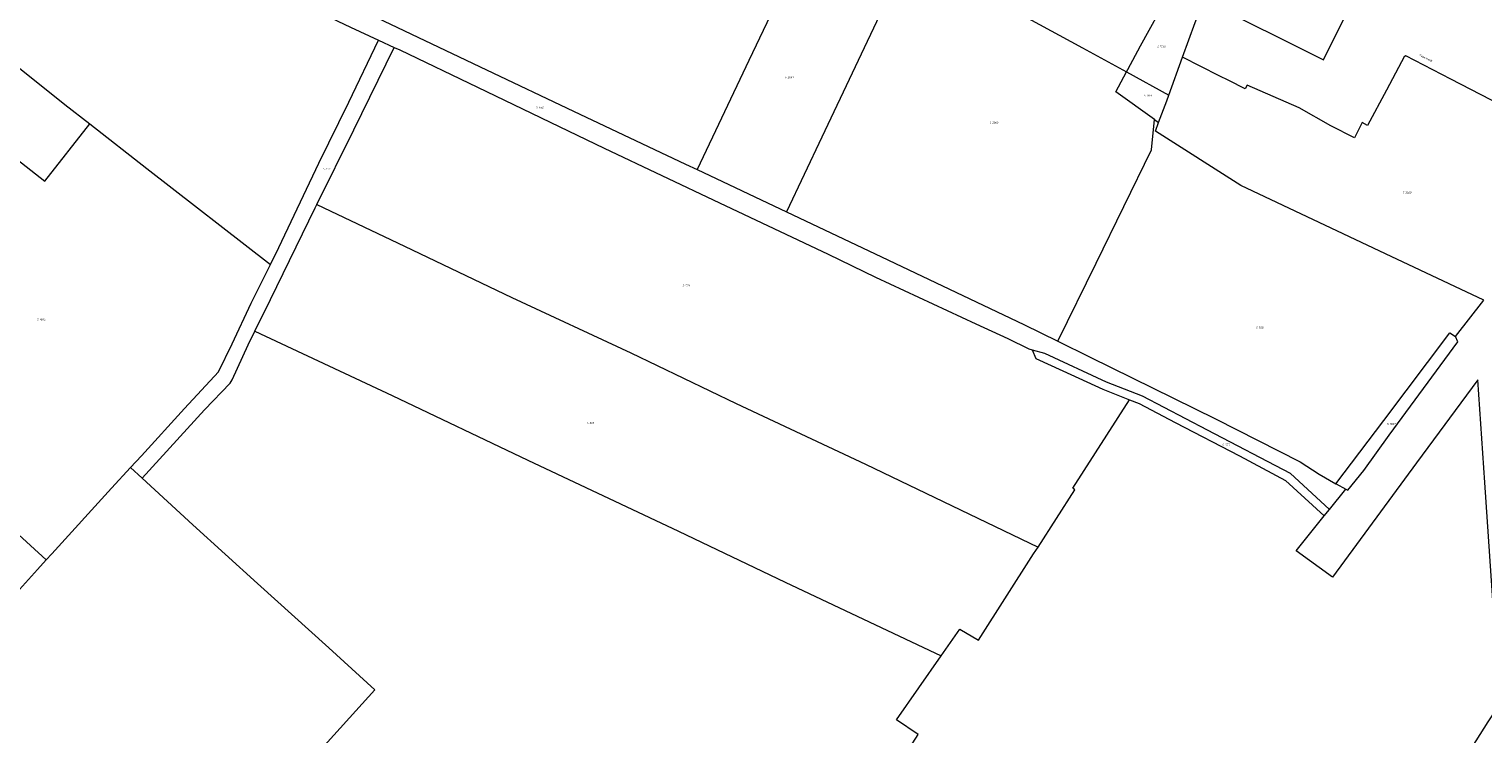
# Model space of a CAD drawing. Header units: metres. Extents: x 200548 to 205192, y 394703 to 399160.
# Tile 20 of 38: x 203105 to 203782, y 396167 to 396495. Entities that reach past the tile are written whole.
import ezdxf
from ezdxf.enums import TextEntityAlignment as Align
from ezdxf.lldxf.tags import DXFTag

# ---------------------------------------------------------------- set-up
doc = ezdxf.new("R2010")
doc.units = ezdxf.units.M
doc.layers.get('0').update_dxf_attribs({"lineweight": 25})
for name, color, linetype, lineweight in [('B-WE-KG-GRENS_PERCEEL-G', 150, 'KG-PERCEEL', 18), ('B-WE-KG-GRENS_PERCEEL-S', 150, 'Continuous', 25), ('B-WE-OG-BEBOUWING_STRAATNAAM-T18', 10, 'Continuous', 18)]:
    doc.layers.add(name, color=color, linetype=linetype, lineweight=lineweight)
doc.styles.add('NLCS-ISO', font='NLCS-ISO.ttf')
doc.styles.add('NLCS-ISO-M500-T18', font='NLCS-ISO.ttf', dxfattribs={"height": 0.9})
doc.styles.get("Standard").update_dxf_attribs({"font": 'NLCS-ISO.ttf'})
tags = doc.linetypes.add('KG-PERCEEL', pattern='A,5.5,-2,["P",Standard,S=1.8,R=0,X=-0.5,Y=-0.9],-2,5.5,-2,[5,NLCS.shx,S=0.75,R=0,X=0,Y=0],-2', length=19).pattern_tags.tags
tags[6] = DXFTag(74, 10)

# ---------------------------------------------------------------- blocks, each defined once
blk = doc.blocks.new('SKG-PERCEELNUMMER-SO')
at = {"style": 'NLCS-ISO', "oblique": 10, "flags": 1}
for tag, p in [('GEMEENTECODE', (0, 2.6)), ('PERCEELGROOTTE', (0, -2.4))]:
    blk.add_attdef(tag, text='', height=1.8, dxfattribs=at).set_placement(p, align=Align.MIDDLE_CENTER)
at = {"style": 'NLCS-ISO', "oblique": 10}
blk.add_attdef('SECTIE', text='', height=1.8, dxfattribs=at).set_placement((-0.5, 0), align=Align.MIDDLE_RIGHT)
blk.add_attdef('PERCEELNUMMER', text='', height=1.8, dxfattribs=at).set_placement((0.5, 0), align=Align.MIDDLE_LEFT)

msp = doc.modelspace()

# ---------------------------------------------------------------- linework, layer by layer
at = {"layer": 'B-WE-KG-GRENS_PERCEEL-G', "flags": 128}
for points in [[(203074.746, 396591.455), (203134.366, 396562.98), (203191.88, 396535.572), (203196.86, 396533.683), (203273.223, 396497.31), (203317.87, 396475.981), (203358.341, 396456.82), (203410.552, 396432.203), (203415.9, 396429.673)], [(203068.139, 396584.426), (203117.919, 396560.833), (203169.457, 396536.351), (203218.315, 396513.264), (203254.669, 396495.966), (203267.721, 396489.871)], [(203707.313, 396480.702), (203737.075, 396540.515)], [(203031.267, 396531.338), (203077.12, 396495.44), (203121.741, 396459.995), (203133.373, 396450.889)], [(203463.323, 396529.512), (203439.922, 396480.434), (203415.9, 396429.673)], [(203503.604, 396507.223), (203473.87, 396444.788), (203457.415, 396410.04)], [(203615.725, 396475.053), (203616.324, 396476.153), (203622.225, 396487.179), (203635.103, 396510.66)], [(203652.339, 396508.093), (203707.313, 396480.702)], [(203569.787, 396500.149), (203595.196, 396486.27), (203615.725, 396475.053)], [(203641.715, 396481.909), (203647.581, 396498.123), (203648.833, 396501.405)], [(203217.333, 396385.465), (203221.243, 396393.411), (203239.898, 396432.655), (203253.881, 396460.944), (203267.721, 396489.871)], [(203239.023, 396413.342), (203256.223, 396448.157), (203274.924, 396486.508)], [(203267.721, 396489.871), (203274.924, 396486.508)], [(203274.924, 396486.508), (203277.526, 396485.292), (203313.776, 396467.991), (203372.645, 396439.654), (203426.304, 396414.112), (203476.916, 396390.363), (203498.963, 396379.665), (203545.602, 396357.936), (203560.53, 396351.047), (203570.266, 396346.246), (203571.786, 396345.836)], [(203635.356, 396464.332), (203641.715, 396481.909)], [(203663.318, 396471.095), (203658.866, 396473.244), (203641.715, 396481.909)], [(203791.451, 396428.217), (203791.032, 396428.476), (203798.003, 396440.93), (203799.484, 396444.456), (203803.032, 396452.396), (203799.544, 396454.052), (203799.236, 396454.745), (203766.611, 396471.639), (203745.71, 396482.635), (203745.238, 396482.315), (203745.083, 396482.395), (203736.677, 396466.568), (203727.815, 396450.227), (203725.331, 396451.49), (203721.698, 396444.345), (203710.783, 396450.029), (203696.014, 396458.301), (203671.789, 396468.864), (203670.912, 396467.168), (203663.318, 396471.095)], [(203628.672, 396452.949), (203610.712, 396465.843), (203615.725, 396475.053)], [(203615.725, 396475.053), (203635.356, 396464.332)], [(203630.613, 396451.555), (203634.368, 396461.592), (203635.356, 396464.332)], [(203583.746, 396349.773), (203601.554, 396386.052), (203627.365, 396438.851), (203628.672, 396452.949)], [(203628.672, 396452.949), (203630.613, 396451.555)], [(203781.861, 396368.937), (203736.118, 396390.472), (203668.878, 396422.178), (203629.109, 396447.532), (203630.613, 396451.555)], [(203085.433, 396445.398), (203112.338, 396424.216), (203133.373, 396450.889)], [(203133.373, 396450.889), (203159.861, 396430.155), (203217.333, 396385.465)], [(203415.9, 396429.673), (203457.415, 396410.04)], [(203210.173, 396354.455), (203217.453, 396369.275), (203238.251, 396411.78), (203239.023, 396413.342)], [(203239.023, 396413.342), (203279.8, 396394.022), (203329.752, 396370.207), (203384.995, 396344.359), (203434.126, 396320.872), (203494.162, 396292.617), (203574.529, 396254.053)], [(203457.415, 396410.04), (203469.201, 396404.467), (203501.695, 396388.988), (203567.913, 396357.608), (203583.746, 396349.773)], [(203152.226, 396290.999), (203157.319, 396296.482), (203177.327, 396318.496), (203193.256, 396335.563), (203199.545, 396348.544), (203208.463, 396367.442), (203217.333, 396385.465)], [(203768.739, 396351.921), (203781.861, 396368.937)], [(203157.633, 396286.035), (203186.694, 396317.85), (203198.687, 396330.334), (203199.51, 396331.78), (203207.075, 396348.15), (203210.173, 396354.455)], [(203210.173, 396354.455), (203273.988, 396324.621), (203337.177, 396294.481), (203407.26, 396261.388), (203456.854, 396237.763), (203529.488, 396203.407)], [(203713.134, 396283.493), (203735.367, 396312.923), (203766.097, 396353.776), (203768.739, 396351.921)], [(203717.688, 396280.943), (203718.59, 396280.436), (203726.082, 396289.705), (203737.882, 396306.038), (203747.763, 396319.595), (203769.786, 396349.479), (203768.739, 396351.921)], [(203571.786, 396345.836), (203573.439, 396341.815), (203586.101, 396335.98), (203604.728, 396327.469), (203617.141, 396322.567)], [(203571.786, 396345.836), (203577.586, 396344.27), (203606.156, 396330.913), (203622.952, 396324.331), (203653.16, 396308.63), (203691.773, 396288.488), (203710.135, 396271.529)], [(203583.746, 396349.773), (203598.773, 396342.336), (203657.032, 396313.619), (203696.452, 396293.654), (203705.25, 396287.907), (203713.134, 396283.493)], [(203675.498, 396001.014), (203691.715, 396025.218), (203701.815, 396040.885), (203719.58, 396070.153), (203740.771, 396104.915), (203750.709, 396120.959), (203769.12, 396149.212), (203784.026, 396172.755), (203788.161, 396179.079), (203790.945, 396182.872), (203789.032, 396184.083), (203786.391, 396224.665), (203782.403, 396284.082), (203779.113, 396331.778), (203750.654, 396293.283), (203711.482, 396240.021), (203694.679, 396252.265), (203707.701, 396268.496)], [(203574.529, 396254.053), (203591.682, 396280.611), (203590.744, 396281.447), (203617.141, 396322.567)], [(203617.141, 396322.567), (203621.526, 396320.835), (203638.389, 396311.917), (203668.286, 396296.408), (203689.585, 396285.02), (203707.701, 396268.496)], [(203113.056, 396248.043), (203115.665, 396250.886), (203143.412, 396281.504), (203152.226, 396290.999)], [(203152.226, 396290.999), (203157.633, 396286.035)], [(203157.633, 396286.035), (203181.236, 396264.358), (203211.271, 396237.081), (203244.483, 396207.152), (203265.971, 396187.555), (203238.079, 396156.839), (203204.141, 396118.993), (203174.695, 396085.044)], [(203713.134, 396283.493), (203713.282, 396283.41), (203717.688, 396280.943)], [(203710.135, 396271.529), (203717.688, 396280.943)], [(203707.701, 396268.496), (203710.135, 396271.529)], [(203098.364, 396261.464), (203098.401, 396261.411), (203113.056, 396248.043)], [(203529.488, 396203.407), (203538.203, 396215.85), (203546.834, 396210.763), (203572.463, 396250.854), (203574.529, 396254.053)], [(203043.157, 396171.942), (203079.445, 396211.113), (203108.959, 396243.579), (203113.056, 396248.043)], [(203457.796, 396071.754), (203457.853, 396071.774), (203485.051, 396114.341), (203518.668, 396166.844), (203508.619, 396173.618), (203529.488, 396203.407)]]:
    msp.add_lwpolyline(points, dxfattribs=at)

# ---------------------------------------------------------------- block references
at = {"layer": 'B-WE-KG-GRENS_PERCEEL-S', "xscale": 0.5, "yscale": 0.5, "zscale": 0.5}
for p, values in [((203630.981, 396486.967), {'PERCEELNUMMER': '1566', 'SECTIE': 'S'}), ((203457.726, 396472.616), {'PERCEELNUMMER': '2059', 'SECTIE': 'S'}), ((203341.983, 396458.638), {'PERCEELNUMMER': '452', 'SECTIE': 'S'}), ((203624.689, 396464.106), {'PERCEELNUMMER': '1565', 'SECTIE': 'S'}), ((203552.941, 396451.505), {'PERCEELNUMMER': '2060', 'SECTIE': 'S'}), ((203242.715, 396429.99), {'PERCEELNUMMER': '453', 'SECTIE': 'S'}), ((203745.118, 396418.923), {'PERCEELNUMMER': '3029', 'SECTIE': 'S'}), ((203410.168, 396375.757), {'PERCEELNUMMER': '574', 'SECTIE': 'S'}), ((203109.721, 396359.832), {'PERCEELNUMMER': '1594', 'SECTIE': 'S'}), ((203676.91, 396356.114), {'PERCEELNUMMER': '568', 'SECTIE': 'S'}), ((203365.595, 396311.803), {'PERCEELNUMMER': '566', 'SECTIE': 'S'}), ((203737.884, 396311.297), {'PERCEELNUMMER': '1697', 'SECTIE': 'S'}), ((203661.279, 396301.644), {'PERCEELNUMMER': '575', 'SECTIE': 'S'})]:
    msp.add_blockref('SKG-PERCEELNUMMER-SO', p, dxfattribs=at).add_auto_attribs(values)

# ---------------------------------------------------------------- texts
at = {"layer": 'B-WE-OG-BEBOUWING_STRAATNAAM-T18', "style": 'NLCS-ISO-M500-T18'}
msp.add_text('Papenbeek', height=0.9, rotation=332.9, dxfattribs=at).set_placement((203754.906, 396481.446), align=Align.MIDDLE)

doc.saveas('drawing.dxf')
